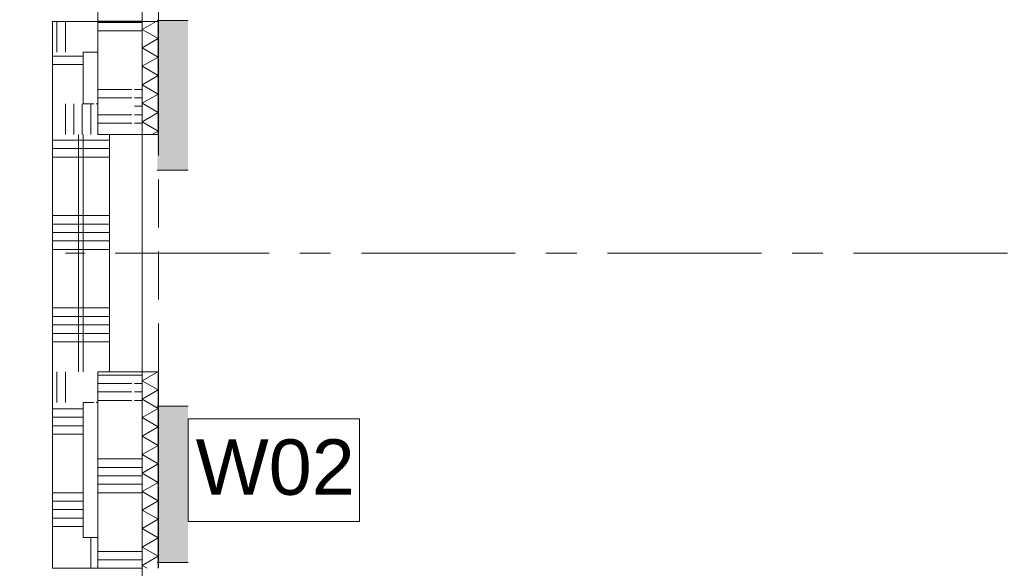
# Model space of a CAD drawing. Header units: millimetres. Extents: x -409 to 257590, y -7786 to 67330.
# Tile 22 of 210: x 33151 to 36352, y 4855 to 6636. Entities that reach past the tile are written whole.
import ezdxf

# ---------------------------------------------------------------- set-up
doc = ezdxf.new("R2010")
doc.units = ezdxf.units.MM
doc.header["$MEASUREMENT"] = 0
doc.linetypes.add('B0202', pattern=[800, 500, -100, 100, -100])
doc.linetypes.add('B0701', pattern=[234.119993, 155.999994, -78.119999])
for name, color, linetype in [('22 NC Binnenwanden', 7, 'Continuous'), ('22 NC Binnenwanden Doorsnede-arcering', 7, 'Continuous'), ('New_22 NC Binnenwanden', 7, 'Continuous'), ('New_22 NC Binnenwanden Deuren', 7, 'Continuous'), ('New_22 NC Binnenwanden Doorsnede-arcering', 7, 'Continuous'), ('New_22 NC Binnenwanden Laagscheidingslijnen', 7, 'Continuous'), ('New_Info Wandafwerking aanduiding', 7, 'Continuous'), ('New_Info Wandafwerking aanduiding Doorsnede-arcering', 7, 'Continuous'), ('New_Z Ruimtefuncties Zone omranding', 7, 'Continuous')]:
    doc.layers.add(name, color=color, linetype=linetype)
doc.styles.add('GENERATED_STYLE_1', font='txt')

# ---------------------------------------------------------------- blocks, each defined once
blk = doc.blocks.new('*X32')
at = {"layer": 'New_22 NC Binnenwanden Doorsnede-arcering', "color": 254, "linetype": 'Continuous', "lineweight": 0, "true_color": 0xe9ebeb}
for p, q in [((33405, 6627.4), (33524, 6627.4)), ((33524, 6627.4), (33550, 6627.4)), ((33405, 6600), (33524, 6600)), ((33524, 6600), (33550, 6600)), ((33405, 6409.7), (33516.5, 6409.7)), ((33525, 6409.7), (33550, 6409.7)), ((33405, 6382.3), (33516.5, 6382.3)), ((33525, 6382.3), (33550, 6382.3)), ((33525, 6354.9), (33550, 6354.9)), ((33405, 6327.4), (33516.5, 6327.4)), ((33525, 6327.4), (33550, 6327.4)), ((33405, 6300), (33516.5, 6300)), ((33525, 6300), (33550, 6300))]:
    blk.add_line(p, q, dxfattribs=at)
blk = doc.blocks.new('*X33')
at = {"layer": 'New_22 NC Binnenwanden Doorsnede-arcering', "color": 254, "linetype": 'Continuous', "lineweight": 0, "true_color": 0xe9ebeb}
for p, q in [((33405, 5482.3), (33524, 5482.3)), ((33524, 5482.3), (33550, 5482.3)), ((33405, 5454.9), (33516.5, 5454.9)), ((33525, 5454.9), (33550, 5454.9)), ((33405, 5427.4), (33516.5, 5427.4)), ((33525, 5427.4), (33550, 5427.4)), ((33405, 5400), (33516.5, 5400)), ((33525, 5400), (33550, 5400)), ((33405, 5209.7), (33524, 5209.7)), ((33524, 5209.7), (33550, 5209.7)), ((33405, 5182.3), (33524, 5182.3)), ((33405, 5154.9), (33524, 5154.9)), ((33524, 5182.3), (33550, 5182.3)), ((33524, 5154.9), (33550, 5154.9)), ((33405, 5127.4), (33524, 5127.4)), ((33524, 5127.4), (33550, 5127.4)), ((33405, 5100), (33524, 5100)), ((33524, 5100), (33550, 5100)), ((33405, 4909.7), (33524, 4909.7)), ((33524, 4909.7), (33550, 4909.7)), ((33405, 4882.3), (33524, 4882.3)), ((33524, 4882.3), (33550, 4882.3)), ((33405, 4854.9), (33524, 4854.9)), ((33524, 4854.9), (33550, 4854.9))]:
    blk.add_line(p, q, dxfattribs=at)
blk = doc.blocks.new('D rechthoekige opening 22')
at = {"layer": 'New_22 NC Binnenwanden Deuren', "color": 9, "linetype": 'B0701', "lineweight": 0}
for p, q in [((-1960.1, 145), (1960.1, 145)), ((-1960.1, 0), (1960.1, 0))]:
    blk.add_line(p, q, dxfattribs=at)
at = {"layer": 'New_22 NC Binnenwanden Deuren', "color": 7, "linetype": 'Continuous', "lineweight": 0}
blk.add_line((-1960.1, 0), (-1960.1, 145), dxfattribs=at)
blk = doc.blocks.new('D rechthoekige opening 22_3')
at = {"layer": 'New_22 NC Binnenwanden Deuren', "color": 7, "linetype": 'Continuous', "lineweight": 0}
for p, q in [((-385, 0), (-385, 145)), ((385, 0), (385, 145))]:
    blk.add_line(p, q, dxfattribs=at)
at = {"layer": 'New_22 NC Binnenwanden Deuren', "color": 9, "linetype": 'B0701', "lineweight": 0}
blk.add_line((-385, 0), (385, 0), dxfattribs=at)
blk = doc.blocks.new('Wall_2_2', base_point=(33550, 325))
at = {"layer": 'New_22 NC Binnenwanden', "color": 8, "linetype": 'Continuous', "lineweight": 0, "true_color": 0x778488}
for p, q in [((33405, 6630.9), (33550, 6630.9)), ((33550, 6263.2), (33405, 6263.2)), ((33550, 5493.2), (33405, 5493.2))]:
    blk.add_line(p, q, dxfattribs=at)
at = {"layer": 'New_22 NC Binnenwanden', "color": 8, "linetype": 'Continuous', "lineweight": 0, "true_color": 0x778488, "flags": 128}
for points in [[(33405, 6630.9), (33405, 6356.5)], [(33550, 6263.2), (33550, 6630.9)], [(33405, 6351), (33405, 6263.2)], [(33405, 5493.2), (33405, 5405.8)], [(33550, 4854.7), (33550, 5493.2)], [(33405, 5400.2), (33405, 4854.7)]]:
    blk.add_lwpolyline(points, dxfattribs=at)
at = {"layer": 'New_22 NC Binnenwanden', "color": 8, "lineweight": 0, "true_color": 0x778488}
for name in ['*X32', '*X33']:
    blk.add_blockref(name, (0, 0), dxfattribs=at)
at = {"layer": 'New_22 NC Binnenwanden Deuren', "color": 1, "linetype": 'Continuous', "lineweight": 0, "xscale": -1, "zscale": 1000}
for name, p, rotation in [('D rechthoekige opening 22', (33405, 8591.1), 270), ('D rechthoekige opening 22_3', (33550, 5878.2), 90)]:
    blk.add_blockref(name, p, dxfattribs=dict(at, rotation=rotation))
blk = doc.blocks.new('*X560')
at = {"layer": 'New_22 NC Binnenwanden Doorsnede-arcering', "color": 254, "linetype": 'Continuous', "lineweight": 0, "true_color": 0xe9ebeb}
for p, q in [((33550, 5464), (33600.4, 5493.2)), ((33550, 5464), (33602, 5434)), ((33550, 5404), (33602, 5434)), ((33550, 5404), (33602, 5374)), ((33550, 5344), (33602, 5374)), ((33550, 5344), (33602, 5313.9)), ((33550, 5283.9), (33602, 5313.9)), ((33550, 5283.9), (33602, 5253.9)), ((33550, 5223.9), (33602, 5253.9)), ((33550, 5223.9), (33602, 5193.8)), ((33550, 5163.8), (33602, 5193.8)), ((33550, 5163.8), (33602, 5133.8)), ((33550, 5103.8), (33602, 5133.8)), ((33550, 5103.8), (33602, 5073.8)), ((33550, 5043.7), (33602, 5073.8)), ((33550, 5043.7), (33602, 5013.7)), ((33550, 4983.7), (33602, 5013.7)), ((33550, 4983.7), (33602, 4953.7)), ((33550, 4923.6), (33602, 4953.7)), ((33550, 4923.6), (33602, 4893.6)), ((33550, 4863.6), (33602, 4893.6)), ((33550, 4863.6), (33565.4, 4854.7))]:
    blk.add_line(p, q, dxfattribs=at)
blk = doc.blocks.new('*X561')
at = {"layer": 'New_22 NC Binnenwanden Doorsnede-arcering', "color": 254, "linetype": 'Continuous', "lineweight": 0, "true_color": 0xe9ebeb}
for p, q in [((33550, 6604.9), (33595.1, 6630.9)), ((33550, 6604.9), (33602, 6574.9)), ((33550, 6544.8), (33602, 6574.9)), ((33550, 6544.8), (33602, 6514.8)), ((33550, 6484.8), (33602, 6514.8)), ((33550, 6484.8), (33602, 6454.8)), ((33550, 6424.8), (33602, 6454.8)), ((33550, 6424.8), (33602, 6394.7)), ((33550, 6364.7), (33602, 6394.7)), ((33550, 6364.7), (33602, 6334.7)), ((33550, 6304.7), (33602, 6334.7)), ((33550, 6304.7), (33602, 6274.6)), ((33582.1, 6263.2), (33602, 6274.6))]:
    blk.add_line(p, q, dxfattribs=at)
blk = doc.blocks.new('D rechthoekige opening 22_22')
at = {"layer": 'New_22 NC Binnenwanden Deuren', "color": 9, "linetype": 'B0701', "lineweight": 0}
for p, q in [((-1953.8, 53), (1953.8, 53)), ((-1953.8, 0), (1953.8, 0))]:
    blk.add_line(p, q, dxfattribs=at)
at = {"layer": 'New_22 NC Binnenwanden Deuren', "color": 9, "linetype": 'Continuous', "lineweight": 0}
for p, q in [((-1953.8, 1), (-1953.8, 53)), ((-1953.8, 0), (-1953.8, 1))]:
    blk.add_line(p, q, dxfattribs=at)
blk = doc.blocks.new('D rechthoekige opening 22_23')
at = {"layer": 'New_22 NC Binnenwanden Deuren', "color": 9, "linetype": 'Continuous', "lineweight": 0}
for p, q in [((-385, 1), (-385, 53)), ((385, 1), (385, 53)), ((-385, 0), (-385, 1)), ((385, 0), (385, 1))]:
    blk.add_line(p, q, dxfattribs=at)
at = {"layer": 'New_22 NC Binnenwanden Deuren', "color": 9, "linetype": 'B0701', "lineweight": 0}
blk.add_line((-385, 0), (385, 0), dxfattribs=at)
blk = doc.blocks.new('Wall_120_2', base_point=(33603, 21290))
at = {"layer": 'New_22 NC Binnenwanden', "color": 8, "linetype": 'Continuous', "lineweight": 0, "true_color": 0x778488}
for p, q in [((33602, 6630.9), (33550, 6630.9)), ((33603, 6630.9), (33602, 6630.9)), ((33602, 6263.2), (33550, 6263.2)), ((33603, 6263.2), (33602, 6263.2)), ((33602, 5493.1), (33550, 5493.1)), ((33603, 5493.1), (33602, 5493.1))]:
    blk.add_line(p, q, dxfattribs=at)
at = {"layer": 'New_22 NC Binnenwanden', "color": 8, "linetype": 'Continuous', "lineweight": 0, "true_color": 0x778488, "flags": 128}
for points in [[(33550, 6630.9), (33550, 6263.2)], [(33603, 6263.2), (33603, 6630.9)], [(33550, 5493.1), (33550, 4854.7)], [(33603, 4854.7), (33603, 5493.1)]]:
    blk.add_lwpolyline(points, dxfattribs=at)
at = {"layer": 'New_22 NC Binnenwanden Laagscheidingslijnen', "color": 8, "linetype": 'Continuous', "lineweight": 0, "true_color": 0x778488}
for p, q in [((33602, 6263.2), (33602, 6630.9)), ((33602, 4854.7), (33602, 5493.1))]:
    blk.add_line(p, q, dxfattribs=at)
at = {"layer": 'New_22 NC Binnenwanden', "color": 8, "lineweight": 0, "true_color": 0x778488}
for name in ['*X561', '*X560']:
    blk.add_blockref(name, (0, 0), dxfattribs=at)
at = {"layer": 'New_22 NC Binnenwanden Deuren', "color": 1, "linetype": 'Continuous', "lineweight": 0, "zscale": 1000, "rotation": 90}
for name, p in [('D rechthoekige opening 22_22', (33603, 8584.7)), ('D rechthoekige opening 22_23', (33603, 5878.2))]:
    blk.add_blockref(name, p, dxfattribs=at)
blk = doc.blocks.new('*X734')
at = {"layer": 'New_22 NC Binnenwanden Doorsnede-arcering', "color": 254, "linetype": 'Continuous', "lineweight": 0, "true_color": 0xe9ebeb}
for p, q in [((33272.6, 6616.3), (33272.6, 6630.9)), ((33300, 6588.9), (33300, 6630.9))]:
    blk.add_line(p, q, dxfattribs=at)
blk = doc.blocks.new('*X735')
at = {"layer": 'New_22 NC Binnenwanden Doorsnede-arcering', "color": 254, "linetype": 'Continuous', "lineweight": 0, "true_color": 0xe9ebeb}
for p, q in [((33272.6, 6530.9), (33272.6, 6616.3)), ((33300, 6530.9), (33300, 6588.9))]:
    blk.add_line(p, q, dxfattribs=at)
blk = doc.blocks.new('Wall_160_2', base_point=(33405, 6630.9))
at = {"layer": 'New_22 NC Binnenwanden', "color": 8, "linetype": 'Continuous', "lineweight": 0, "true_color": 0x778488, "flags": 128}
for points in [[(33405, 6630.9), (33258, 6630.9)], [(33258, 6630.9), (33258, 6530.9)], [(33405, 6630.9), (33405, 6530.9)], [(33358, 6530.9), (33405, 6530.9)]]:
    blk.add_lwpolyline(points, dxfattribs=at)
at = {"layer": 'New_22 NC Binnenwanden', "color": 8, "lineweight": 0, "true_color": 0x778488}
for name in ['*X734', '*X735']:
    blk.add_blockref(name, (0, 0), dxfattribs=at)
blk = doc.blocks.new('*X737')
at = {"layer": 'New_22 NC Binnenwanden Doorsnede-arcering', "color": 254, "linetype": 'Continuous', "lineweight": 0, "true_color": 0xe9ebeb}
for p, q in [((33358, 6517.7), (33258, 6517.7)), ((33358, 6490.3), (33258, 6490.3))]:
    blk.add_line(p, q, dxfattribs=at)
blk = doc.blocks.new('*X738')
at = {"layer": 'New_22 NC Binnenwanden Doorsnede-arcering', "color": 254, "linetype": 'Continuous', "lineweight": 0, "true_color": 0xe9ebeb}
for p, q in [((33358, 6245.1), (33258, 6245.1)), ((33358, 6217.7), (33258, 6217.7)), ((33358, 6190.3), (33258, 6190.3)), ((33358, 6000), (33258, 6000)), ((33358, 5972.6), (33258, 5972.6)), ((33358, 5945.1), (33258, 5945.1)), ((33358, 5917.7), (33258, 5917.7)), ((33358, 5890.3), (33258, 5890.3)), ((33358, 5700), (33258, 5700)), ((33358, 5672.6), (33258, 5672.6)), ((33358, 5645.1), (33258, 5645.1)), ((33358, 5617.7), (33258, 5617.7)), ((33358, 5590.3), (33258, 5590.3))]:
    blk.add_line(p, q, dxfattribs=at)
blk = doc.blocks.new('*X739')
at = {"layer": 'New_22 NC Binnenwanden Doorsnede-arcering', "color": 254, "linetype": 'Continuous', "lineweight": 0, "true_color": 0xe9ebeb}
for p, q in [((33358, 5372.6), (33258, 5372.6)), ((33358, 5345.1), (33258, 5345.1)), ((33358, 5317.7), (33258, 5317.7)), ((33358, 5290.3), (33258, 5290.3)), ((33358, 5100), (33258, 5100)), ((33358, 5072.6), (33258, 5072.6)), ((33358, 5045.1), (33258, 5045.1)), ((33358, 5017.7), (33258, 5017.7)), ((33358, 4990.3), (33258, 4990.3))]:
    blk.add_line(p, q, dxfattribs=at)
blk = doc.blocks.new('Wall_161_2', base_point=(33258, 6630.9))
at = {"layer": 'New_22 NC Binnenwanden', "color": 8, "linetype": 'Continuous', "lineweight": 0, "true_color": 0x778488, "flags": 128}
for points in [[(33258, 6530.9), (33258, 4854.7)], [(33358, 6363.2), (33358, 6530.9)], [(33358, 5493.2), (33358, 6263.2)], [(33358, 4954.7), (33358, 5393.2)], [(33258, 4854.7), (33358, 4854.7)]]:
    blk.add_lwpolyline(points, dxfattribs=at)
at = {"layer": 'New_22 NC Binnenwanden', "color": 8, "lineweight": 0, "true_color": 0x778488}
for name in ['*X737', '*X738', '*X739']:
    blk.add_blockref(name, (0, 0), dxfattribs=at)
blk = doc.blocks.new('*X743')
at = {"layer": 'New_22 NC Binnenwanden Doorsnede-arcering', "color": 254, "linetype": 'Continuous', "lineweight": 0, "true_color": 0xe9ebeb}
blk.add_line((33382.3, 4954.7), (33382.3, 4854.7), dxfattribs=at)
blk = doc.blocks.new('Wall_162_2', base_point=(33258, 4854.703884))
at = {"layer": 'New_22 NC Binnenwanden', "color": 8, "linetype": 'Continuous', "lineweight": 0, "true_color": 0x778488, "flags": 128}
for points in [[(33405, 4954.703884), (33358, 4954.703884)], [(33405, 4854.703884), (33405, 4954.703884)], [(33358, 4854.703884), (33405, 4854.703884)]]:
    blk.add_lwpolyline(points, dxfattribs=at)
at = {"layer": 'New_22 NC Binnenwanden', "color": 8, "lineweight": 0, "true_color": 0x778488}
blk.add_blockref('*X743', (0, 0), dxfattribs=at)
blk = doc.blocks.new('*X1043')
at = {"layer": 'New_22 NC Binnenwanden Doorsnede-arcering', "color": 254, "linetype": 'Continuous', "lineweight": 0, "true_color": 0xe9ebeb}
for p, q in [((33443, 6245.1), (33343, 6245.1)), ((33443, 6217.7), (33343, 6217.7)), ((33443, 6190.3), (33343, 6190.3)), ((33443, 6000), (33343, 6000)), ((33443, 5972.6), (33343, 5972.6)), ((33443, 5945.1), (33343, 5945.1)), ((33443, 5917.7), (33343, 5917.7)), ((33443, 5890.3), (33343, 5890.3)), ((33443, 5700), (33343, 5700)), ((33443, 5672.6), (33343, 5672.6)), ((33443, 5645.1), (33343, 5645.1)), ((33443, 5617.7), (33343, 5617.7)), ((33443, 5590.3), (33343, 5590.3))]:
    blk.add_line(p, q, dxfattribs=at)
blk = doc.blocks.new('Wall_258_2', base_point=(33343, 6263.2))
at = {"layer": 'New_22 NC Binnenwanden', "color": 8, "linetype": 'Continuous', "lineweight": 0, "true_color": 0x778488, "flags": 128}
for points in [[(33343, 6263.2), (33343, 5493.2)], [(33443, 5493.2), (33443, 6263.2)]]:
    blk.add_lwpolyline(points, dxfattribs=at)
at = {"layer": 'New_22 NC Binnenwanden', "color": 8, "lineweight": 0, "true_color": 0x778488}
blk.add_blockref('*X1043', (0, 0), dxfattribs=at)
blk = doc.blocks.new('*X1542')
at = {"layer": '22 NC Binnenwanden Doorsnede-arcering', "color": 254, "linetype": 'Continuous', "lineweight": 0, "true_color": 0xe9ebeb}
for p, q in [((33272.6, 5393.2), (33272.6, 5493.2)), ((33300, 5393.2), (33300, 5493.2))]:
    blk.add_line(p, q, dxfattribs=at)
blk = doc.blocks.new('Wall_400_2', base_point=(33550, 5493.2))
at = {"layer": '22 NC Binnenwanden', "color": 8, "linetype": 'Continuous', "lineweight": 0, "true_color": 0x778488, "flags": 128}
for points in [[(33405, 5493.2), (33405, 5393.2)], [(33358, 5393.2), (33392, 5393.2)], [(33400.5, 5393.2), (33405, 5393.2)]]:
    blk.add_lwpolyline(points, dxfattribs=at)
at = {"layer": 'New_22 NC Binnenwanden', "color": 8, "linetype": 'Continuous', "lineweight": 0, "true_color": 0x778488}
blk.add_line((33258, 5493.2), (33258, 5393.2), dxfattribs=at)
at = {"layer": '22 NC Binnenwanden', "color": 8, "lineweight": 0, "true_color": 0x778488}
blk.add_blockref('*X1542', (0, 0), dxfattribs=at)
blk = doc.blocks.new('*X1544')
at = {"layer": '22 NC Binnenwanden Doorsnede-arcering', "color": 254, "linetype": 'Continuous', "lineweight": 0, "true_color": 0xe9ebeb}
blk.add_line((33382.3, 6363.2), (33382.3, 6263.2), dxfattribs=at)
blk = doc.blocks.new('*X1546')
at = {"layer": '22 NC Binnenwanden Doorsnede-arcering', "color": 254, "linetype": 'Continuous', "lineweight": 0, "true_color": 0xe9ebeb}
for p, q in [((33300, 6363.2), (33300, 6263.2)), ((33327.4, 6363.2), (33327.4, 6263.2)), ((33354.9, 6363.2), (33354.9, 6263.2))]:
    blk.add_line(p, q, dxfattribs=at)
blk = doc.blocks.new('Wall_401_2', base_point=(33550, 6263.2))
at = {"layer": '22 NC Binnenwanden', "color": 8, "linetype": 'Continuous', "lineweight": 0, "true_color": 0x778488, "flags": 128}
for points in [[(33392, 6363.2), (33358, 6363.2)], [(33405, 6363.2), (33400.5, 6363.2)], [(33405, 6263.2), (33405, 6363.2)]]:
    blk.add_lwpolyline(points, dxfattribs=at)
at = {"layer": 'New_22 NC Binnenwanden', "color": 8, "linetype": 'Continuous', "lineweight": 0, "true_color": 0x778488}
blk.add_line((33258, 6363.2), (33258, 6263.2), dxfattribs=at)
at = {"layer": '22 NC Binnenwanden', "color": 8, "lineweight": 0, "true_color": 0x778488}
for name in ['*X1546', '*X1544']:
    blk.add_blockref(name, (0, 0), dxfattribs=at)
blk = doc.blocks.new('Wall_531_2', base_point=(33648.6, 6633.9))
at = {"layer": 'New_Info Wandafwerking aanduiding Doorsnede-arcering', "linetype": 'Continuous', "lineweight": 0, "true_color": 0x552178}
blk.add_hatch(color=187, dxfattribs=at).paths.add_polyline_path([(33598.6, 6633.9), (33598.6, 6147.5), (33698.6, 6147.5), (33698.6, 6633.9)])
at = {"layer": 'New_Info Wandafwerking aanduiding', "color": 9, "linetype": 'Continuous', "lineweight": 0, "flags": 128}
for points in [[(33698.6, 6633.9), (33598.6, 6633.9)], [(33698.6, 6147.5), (33598.6, 6147.5)]]:
    blk.add_lwpolyline(points, dxfattribs=at)
blk = doc.blocks.new('Wall_536_2', base_point=(33648.6, 5380.7))
at = {"layer": 'New_Info Wandafwerking aanduiding Doorsnede-arcering', "linetype": 'Continuous', "lineweight": 0, "true_color": 0x552178}
blk.add_hatch(color=187, dxfattribs=at).paths.add_polyline_path([(33598.6, 5380.7), (33598.6, 4873.8), (33698.6, 4873.8), (33698.6, 5380.7)])
at = {"layer": 'New_Info Wandafwerking aanduiding', "color": 9, "linetype": 'Continuous', "lineweight": 0, "flags": 128}
for points in [[(33698.6, 5380.7), (33598.6, 5380.7)], [(33698.6, 4873.8), (33598.6, 4873.8)]]:
    blk.add_lwpolyline(points, dxfattribs=at)

msp = doc.modelspace()

# ---------------------------------------------------------------- linework, layer by layer
at = {"color": 1, "linetype": 'B0202', "lineweight": 0}
msp.add_line((57962.1, 5878.2), (33300, 5878.2), dxfattribs=at)
at = {"layer": 'New_Info Wandafwerking aanduiding', "color": 9, "linetype": 'Continuous', "lineweight": 0, "flags": 128}
msp.add_lwpolyline([(33698.6, 5339.9), (34255.5, 5339.9), (34255.5, 5007), (33698.6, 5007)], close=True, dxfattribs=at)
at = {"layer": 'New_Z Ruimtefuncties Zone omranding', "color": 142, "linetype": 'Continuous', "lineweight": 0, "true_color": 0x0ca2d3, "flags": 128}
for points in [[(33550, 21290), (33550, 323.9), (45435, 323.9), (45435, 18702.4), (45435, 20335.8), (45435, 21290)], [(30010, 8825), (30010, 275), (30285, 275), (30285, 325), (33405, 325), (33405, 375.9), (33550, 375.9), (33550, 4854.7), (33258, 4854.7), (33258, 6630.9), (33550, 6630.9), (33550, 10551.2), (33258, 10551.2), (33258, 12705), (30010, 12705)]]:
    msp.add_lwpolyline(points, close=True, dxfattribs=at)

# ---------------------------------------------------------------- block references
at = {"layer": '22 NC Binnenwanden', "color": 8, "lineweight": 0, "true_color": 0x778488}
for name, p in [('Wall_401_2', (33550, 6263.2)), ('Wall_400_2', (33550, 5493.2))]:
    msp.add_blockref(name, p, dxfattribs=at)
at = {"layer": 'New_22 NC Binnenwanden', "color": 8, "lineweight": 0, "true_color": 0x778488}
for name, p in [('Wall_2_2', (33550, 325)), ('Wall_120_2', (33603, 21290)), ('Wall_160_2', (33405, 6630.9)), ('Wall_161_2', (33258, 6630.9)), ('Wall_258_2', (33343, 6263.2)), ('Wall_162_2', (33258, 4854.7))]:
    msp.add_blockref(name, p, dxfattribs=at)
at = {"layer": 'New_Info Wandafwerking aanduiding', "color": 1, "lineweight": 0}
for name, p in [('Wall_531_2', (33648.6, 6633.9)), ('Wall_536_2', (33648.6, 5380.7))]:
    msp.add_blockref(name, p, dxfattribs=at)

# ---------------------------------------------------------------- texts
at = {"layer": 'New_Info Wandafwerking aanduiding', "color": 2, "linetype": 'Continuous', "lineweight": 0, "insert": (33723.6, 5090.8), "char_height": 180, "attachment_point": 7, "style": 'GENERATED_STYLE_1'}
msp.add_mtext('\\A1;{\\pql;\\fArial|b0|i0|c0|p38;W02}', dxfattribs=at)

doc.saveas('drawing.dxf')
